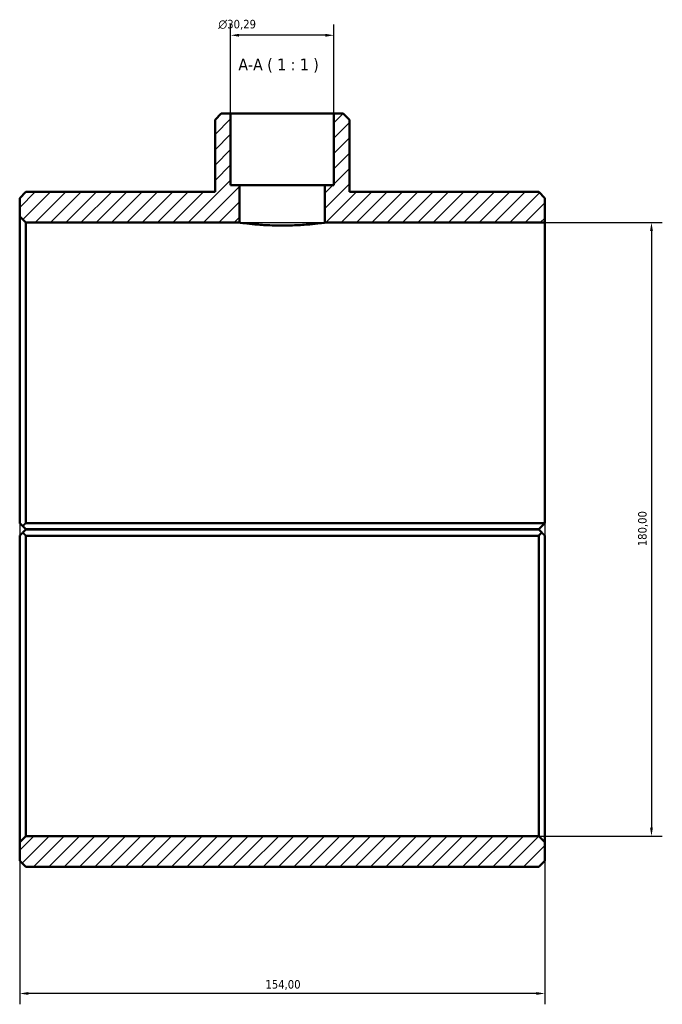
# Model space of a CAD drawing. Header units: millimetres. Extents: x 0 to 1134, y -44 to 1091.
# Tile 5 of 8: x 945 to 1134, y 177 to 466. Entities that reach past the tile are written whole.
import ezdxf

# ---------------------------------------------------------------- set-up
doc = ezdxf.new("R2010")
doc.units = ezdxf.units.MM
for name, color, linetype, lineweight in [('Dimension (ISO)', 7, 'Continuous', 25), ('Hatch (ISO)', 7, 'Continuous', 18), ('Symbol (ISO)', 7, 'Continuous', 25), ('Visible (ISO)', 7, 'Continuous', 50)]:
    doc.layers.add(name, color=color, linetype=linetype, lineweight=lineweight)
doc.styles.add('Label Text (ISO)', font='tahoma.ttf')
doc.styles.add('Note Text (ISO)', font='tahoma.ttf')
doc.dimstyles.new('Default (ISO)', dxfattribs={"dimtxt": 2.5, "dimasz": 2.5, "dimexe": 3.175, "dimexo": 0, "dimgap": 0.762, "dimtad": 1, "dimrnd": 1e-08, "dimzin": 0, "dimtxsty": 'Note Text (ISO)', "dimcen": 0.09, "dimdle": 10, "dimclrd": 256, "dimclre": 256, "dimclrt": 232, "dimazin": 0, "dimtfac": 1.40208, "dimtmove": 0, "dimatfit": 3, "dimfxl": 1, "dimtolj": 1, "dimtzin": 0, "dimlwd": -1, "dimlwe": -1, "dimarcsym": 0})

# ---------------------------------------------------------------- blocks, each defined once
blk = doc.blocks.new('*D7')
at = {"layer": 'Defpoints', "color": 0, "transparency": 16777216}
for p in [(1007.08, 461.39), (1007.08, 438.43), (1037.38, 438.43)]:
    blk.add_point(p, dxfattribs=at)
at = {"layer": 'Dimension (ISO)', "transparency": 16777216}
for p, q in [((1007.08, 438.43), (1007.08, 464.57)), ((1037.38, 438.43), (1037.38, 464.57)), ((1034.88, 461.39), (1009.58, 461.39))]:
    blk.add_line(p, q, dxfattribs=at)
for points in [[(1009.58, 461.81), (1009.58, 460.97), (1007.08, 461.39)], [(1034.88, 461.81), (1034.88, 460.97), (1037.38, 461.39)]]:
    blk.add_solid(points, dxfattribs=at)
at = {"layer": 'Dimension (ISO)', "color": 232, "true_color": 0xca0064, "transparency": 16777216, "insert": (1003.49, 465.91), "char_height": 2.5, "attachment_point": 1, "style": 'Note Text (ISO)'}
blk.add_mtext('\\A1;\\fAIGDT|b0|i0;\\H2.5000;\\ln\\fTahoma|b0|i0;\\H2.5000;30,29', dxfattribs=at)
blk = doc.blocks.new('*D8')
at = {"layer": 'Defpoints', "color": 0, "transparency": 16777216}
for p in [(945.23, 318.28), (1099.23, 318.28), (945.23, 180.26)]:
    blk.add_point(p, dxfattribs=at)
at = {"layer": 'Dimension (ISO)', "transparency": 16777216}
for p, q in [((945.23, 318.28), (945.23, 177.09)), ((1099.23, 318.28), (1099.23, 177.09)), ((1096.73, 180.26), (947.73, 180.26))]:
    blk.add_line(p, q, dxfattribs=at)
for points in [[(947.73, 180.68), (947.73, 179.85), (945.23, 180.26)], [(1096.73, 180.68), (1096.73, 179.85), (1099.23, 180.26)]]:
    blk.add_solid(points, dxfattribs=at)
at = {"layer": 'Dimension (ISO)', "color": 232, "true_color": 0xca0064, "transparency": 16777216, "insert": (1017.28, 184.2), "char_height": 2.5, "attachment_point": 1, "style": 'Note Text (ISO)'}
blk.add_mtext('\\A1;154,00', dxfattribs=at)
blk = doc.blocks.new('*D9')
at = {"layer": 'Defpoints', "color": 0, "transparency": 16777216}
for p in [(1009.73, 406.43), (1097.43, 226.43), (1130.51, 226.43)]:
    blk.add_point(p, dxfattribs=at)
at = {"layer": 'Dimension (ISO)', "transparency": 16777216}
for p, q in [((1009.73, 406.43), (1133.68, 406.43)), ((1130.51, 403.93), (1130.51, 228.93)), ((1097.43, 226.43), (1133.68, 226.43))]:
    blk.add_line(p, q, dxfattribs=at)
for points in [[(1130.09, 403.93), (1130.92, 403.93), (1130.51, 406.43)], [(1130.09, 228.93), (1130.92, 228.93), (1130.51, 226.43)]]:
    blk.add_solid(points, dxfattribs=at)
at = {"layer": 'Dimension (ISO)', "color": 232, "true_color": 0xca0064, "transparency": 16777216, "insert": (1126.57, 311.47), "char_height": 2.5, "attachment_point": 1, "rotation": 90, "style": 'Note Text (ISO)'}
blk.add_mtext('\\A1;180,00', dxfattribs=at)

msp = doc.modelspace()

# ---------------------------------------------------------------- hatches: boundary and pattern name
at = {"layer": 'Hatch (ISO)'}
h = msp.add_hatch(dxfattribs=at)
h.set_pattern_fill('ANSI31', color=256, scale=25.4, style=0)
h.set_pattern_definition([(45, (0, 0), (-2.245064, 2.245064), [])])
h.paths.add_polyline_path([(1099.2303, 219.2274), (1099.2303, 224.6274), (1097.4303, 226.4274), (947.0303, 226.4274), (945.2303, 224.6274), (945.2303, 219.2274), (947.0303, 217.4274), (1097.4303, 217.4274)])
h.paths.add_polyline_path([(1004.3411, 438.4274), (1002.5411, 436.6274), (1002.5411, 415.4274), (947.0303, 415.4274), (945.2303, 413.6274), (945.2303, 408.2274), (947.0303, 406.4274), (1009.7303, 406.4274), (1009.7303, 417.4274), (1007.0848, 417.4274), (1007.0848, 438.4274)])
h.paths.add_polyline_path([(1041.9194, 436.6274), (1040.1194, 438.4274), (1037.3758, 438.4274), (1037.3758, 417.4274), (1034.7303, 417.4274), (1034.7303, 406.4274), (1099.2303, 406.4274), (1099.2303, 413.6274), (1097.4303, 415.4274), (1041.9194, 415.4274)])

# ---------------------------------------------------------------- linework, layer by layer
at = {"layer": 'Visible (ISO)'}
for p, q in [((1004.3411, 438.4274), (1002.5411, 436.6274)), ((1002.5411, 436.6274), (1002.5411, 415.4274)), ((1007.0848, 438.4274), (1004.3411, 438.4274)), ((1007.0848, 417.4274), (1007.0848, 438.4274)), ((1007.0848, 438.4274), (1037.3758, 438.4274)), ((1040.1194, 438.4274), (1037.3758, 438.4274)), ((1037.3758, 438.4274), (1037.3758, 417.4274)), ((1041.9194, 436.6274), (1040.1194, 438.4274)), ((1041.9194, 415.4274), (1041.9194, 436.6274)), ((1009.7303, 417.4274), (1007.0848, 417.4274)), ((1009.7303, 406.4274), (1009.7303, 417.4274)), ((1009.7303, 417.4274), (1034.7303, 417.4274)), ((1037.3758, 417.4274), (1034.7303, 417.4274)), ((1034.7303, 417.4274), (1034.7303, 406.4274)), ((947.0303, 415.4274), (945.2303, 413.6274)), ((945.2303, 413.6274), (945.2303, 408.2274)), ((1002.5411, 415.4274), (947.0303, 415.4274)), ((1097.4303, 415.4274), (1041.9194, 415.4274)), ((1099.2303, 413.6274), (1097.4303, 415.4274)), ((1099.2303, 406.4274), (1099.2303, 413.6274)), ((945.2303, 408.2274), (947.0303, 406.4274)), ((945.2303, 408.2274), (945.2303, 318.2774)), ((947.0303, 406.4274), (1009.7303, 406.4274)), ((947.0303, 318.2773), (947.0303, 406.4274)), ((1034.7303, 406.4274), (1099.2303, 406.4274)), ((1099.2303, 406.4274), (1099.2303, 318.2774)), ((1099.2302, 318.2773), (947.0303, 318.2773)), ((1099.2302, 318.2773), (1097.4303, 316.4774)), ((1099.2303, 318.2774), (1099.2302, 318.2773)), ((947.0303, 316.4774), (946.1326, 317.3751)), ((946.1326, 315.4797), (947.0303, 316.3774)), ((947.0303, 316.4774), (1097.4303, 316.4774)), ((1097.4303, 316.3774), (947.0303, 316.3774)), ((949.7303, 316.4774), (949.7303, 316.3774)), ((964.7303, 316.4774), (964.7303, 316.3774)), ((1014.7303, 316.4774), (1014.7303, 316.3774)), ((1029.7303, 316.4774), (1029.7303, 316.3774)), ((1079.7303, 316.4774), (1079.7303, 316.3774)), ((1094.7303, 316.4774), (1094.7303, 316.3774)), ((1097.4303, 316.3774), (1098.328, 315.4797)), ((945.2303, 314.5774), (945.2303, 224.6274)), ((947.0303, 226.4274), (947.0303, 314.5775)), ((947.0303, 314.5775), (1097.4303, 314.5775)), ((1097.4303, 314.5775), (1097.4303, 226.4274)), ((1099.2303, 224.6274), (1099.2303, 314.5774)), ((947.0303, 226.4274), (945.2303, 224.6274)), ((1097.4303, 226.4274), (947.0303, 226.4274)), ((1099.2303, 224.6274), (1097.4303, 226.4274)), ((945.2303, 224.6274), (945.2303, 219.2274)), ((1099.2303, 219.2274), (1099.2303, 224.6274)), ((945.2303, 219.2274), (947.0303, 217.4274)), ((947.0303, 217.4274), (1097.4303, 217.4274)), ((1097.4303, 217.4274), (1099.2303, 219.2274))]:
    msp.add_line(p, q, dxfattribs=at)
for points, knots in [([(1022.2303, 405.5551), (1020.6586, 405.5551), (1018.9835, 405.601), (1015.9044, 405.7661), (1014.5001, 405.8829), (1012.2828, 406.1017), (1011.3211, 406.218), (1010.0448, 406.382), (1009.7303, 406.4274), (1009.7303, 406.4274)], [0, 0, 0, 0, 0.47151654, 0.47151654, 0.94303309, 0.94303309, 1.4145436, 1.4145436, 1.88605412, 1.88605412, 1.88605412, 1.88605412]), ([(1034.7303, 406.4274), (1034.7303, 406.4274), (1034.4158, 406.382), (1033.1395, 406.218), (1032.1778, 406.1017), (1029.9604, 405.8829), (1028.5562, 405.7661), (1025.4771, 405.601), (1023.802, 405.5551), (1022.2303, 405.5551)], [5.65816237, 5.65816237, 5.65816237, 5.65816237, 6.12967288, 6.12967288, 6.6011834, 6.6011834, 7.07269994, 7.07269994, 7.54421649, 7.54421649, 7.54421649, 7.54421649])]:
    msp.add_open_spline(points, degree=3, knots=knots, dxfattribs=at)
for points in [[(946.1326, 317.3751), (945.6836, 317.824), (945.2303, 318.2774)], [(945.2303, 314.5774), (945.6836, 315.0307), (946.1326, 315.4797)], [(1098.328, 315.4797), (1098.7769, 315.0307), (1099.2303, 314.5774)]]:
    msp.add_open_spline(points, degree=2, dxfattribs=at)
for points, weights in [([(946.1326, 317.3751), (946.586, 317.8284), (947.0303, 318.2773)], [1.00580249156, 1.00874368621, 1.0116426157]), ([(947.0303, 314.5775), (946.586, 315.0263), (946.1326, 315.4797)], [1.0116426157, 1.00874368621, 1.00580249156]), ([(1098.328, 315.4797), (1097.8746, 315.0263), (1097.4303, 314.5775)], [1.00580249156, 1.00874368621, 1.0116426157])]:
    msp.add_rational_spline(points, weights, degree=2, dxfattribs=at)

# ---------------------------------------------------------------- texts
at = {"layer": 'Symbol (ISO)', "insert": (1009.3679, 450.4274), "char_height": 3.5, "attachment_point": 7, "style": 'Label Text (ISO)'}
msp.add_mtext('A-A ( 1 : 1 )', dxfattribs=at)

# ---------------------------------------------------------------- dimensions: what is measured, and where the dimension line sits
at = {"layer": 'Dimension (ISO)'}
dim = msp.add_linear_dim(base=(1007.0848, 461.3907), p1=(1037.3758, 438.4274), p2=(1007.0848, 438.4274), angle=180, text='\\fAIGDT|b0|i0;\\H2.5000;\\ln\\fTahoma|b0|i0;\\H2.5000;<>', dimstyle='Default (ISO)', override={"dimdec": 2, "dimtp": 0, "dimtm": 0, "dimtdec": 2, "dimtofl": 0, "dimatfit": 1}, dxfattribs=at)
dim.commit()
dim.dimension.update_dxf_attribs({"geometry": '*D7', "text_midpoint": (1009.0478, 461.3907), "dimtype": 160})
dim = msp.add_linear_dim(base=(1130.5061, 226.4274), p1=(1009.7303, 406.4274), p2=(1097.4303, 226.4274), angle=270, dimstyle='Default (ISO)', override={"dimdec": 2, "dimtp": 0, "dimtm": 0, "dimtdec": 2, "dimtofl": 0, "dimatfit": 1}, dxfattribs=at)
dim.commit()
dim.dimension.update_dxf_attribs({"geometry": '*D9', "text_midpoint": (1130.5061, 316.4274), "dimtype": 160})
dim = msp.add_linear_dim(base=(945.2303, 180.2623), p1=(1099.2303, 318.2774), p2=(945.2303, 318.2774), dimstyle='Default (ISO)', override={"dimdec": 2, "dimtp": 0, "dimtm": 0, "dimtdec": 2, "dimtofl": 0, "dimatfit": 1}, dxfattribs=at)
dim.commit()
dim.dimension.update_dxf_attribs({"geometry": '*D8', "text_midpoint": (1022.2303, 180.2623), "dimtype": 160})

doc.saveas('drawing.dxf')
